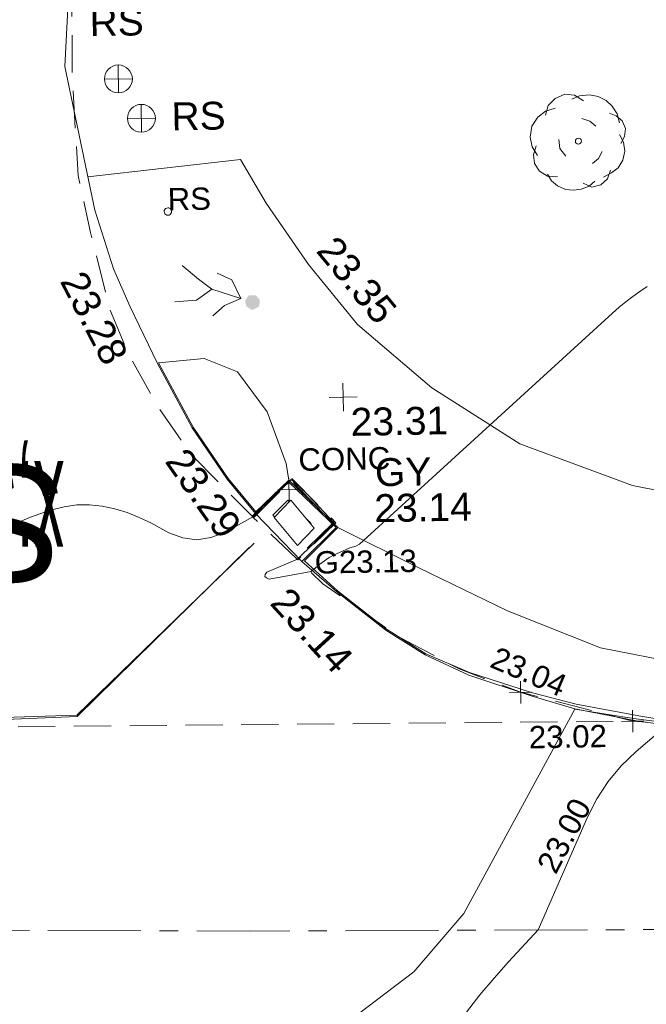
# Model space of a CAD drawing. Header units: millimetres. Extents: x -290717 to 520720, y -88450 to 287762.
# Tile 38 of 197: x -210665 to -202243, y -35293 to -22050. Entities that reach past the tile are written whole.
import ezdxf

# ---------------------------------------------------------------- set-up
doc = ezdxf.new("R2010")
doc.units = ezdxf.units.MM
for name, pattern in [('IMPORT-CENTER _6_', [2000, 1250, -250, 250, -250]), ('IMPORT-DASHED _2_', [750, 500, -250]), ('IMPORT-UG_ELEC_STREET LIGHTING_QLB2 _2_', [2700, 1500, -300.0000000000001, 0, -250, 150, -300.0000000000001, 0, -200])]:
    doc.linetypes.add(name, pattern=pattern)
for name, color, linetype, lineweight, true_color in [('00_TOPO_FOOTPATH', 7, 'Continuous', 9, 0xa50000), ('00_TOPO_FURN_SIGN', 7, 'Continuous', 9, 0x666666), ('00_TOPO_KERB_BOTTOM', 1, 'Continuous', 9, 0xff0000), ('00_TOPO_KERB_TOP', 7, 'Continuous', 9, 0xa500a5), ('00_TOPO_LEVEL_SPOT', 7, 'Continuous', 9, 0x666666), ('00_TOPO_ROAD_MARKING_WHITE_CONTINUOUS', 7, 'Continuous', 9, 0x999999), ('00_TOPO_SERV_GULLY', 7, 'Continuous', 9, 0x5252a5), ('00_TOPO_TREE', 7, 'Continuous', 9, 0x666666), ('01_DTM_CONTOUR_MNR', 7, 'Continuous', 9, 0xa5a552), ('12333-PUM-2D-U-0001-C01 - Rev2_REVIT IMPORT_dwg', 7, 'Continuous', 9, 0x767676), ('CONTOURS_INDEX', 4, 'Continuous', 9, 0x00ffff), ('CONTOURS_INDEX_LVL', 4, 'Continuous', 9, 0x00ffff), ('CONTOURS_MINOR', 7, 'Continuous', 9, 0x00a5a5), ('FORM_LINE', 7, 'IMPORT-DASHED _2_', 9, 0x00a500), ('FORM_LINE_LVL', 7, 'Continuous', 9, 0x00a500), ('GULLY', 7, 'Continuous', 9, 0x7fbfff), ('GULLY_LVL', 7, 'Continuous', 9, 0x7fbfff), ('MARKINGS_WHITE_LINE', 7, 'Continuous', 9, 0xc0c0c0), ('ROAD_CROWNLINE', 7, 'IMPORT-CENTER _6_', 9, 0xa500a5), ('ROAD_MARKINGS', 7, 'Continuous', 9, 0xc0c0c0), ('ROADSIGN', 7, 'Continuous', 9, 0x00a5a5), ('ROADSIGN_TXT', 7, 'Continuous', 9, 0x00a5a5)]:
    doc.layers.add(name, color=color, linetype=linetype, lineweight=lineweight, true_color=true_color)
for name, color, linetype, lineweight in [('00_TOPO_PEDASTRIAN', 7, 'Continuous', 9), ('00_TOPO_ROAD_EDGE', 7, 'Continuous', 9), ('00_TOPO_ROAD_TEXT', 7, 'Continuous', 9), ('00_TOPO_SURFACE', 7, 'Continuous', 9), ('CHANGE_OF_SURFACE', 7, 'IMPORT-DASHED _2_', 9), ('CHANGE_OF_SURFACE_LVL', 7, 'Continuous', 9), ('Text', 7, 'Continuous', 9), ('TEXT_TXT', 7, 'Continuous', 9)]:
    doc.layers.add(name, color=color, linetype=linetype, lineweight=lineweight)
doc.styles.add('Arial_3', font='arial.ttf', dxfattribs={"height": 299.9999999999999})
doc.styles.add('Arial_5', font='arial.ttf', dxfattribs={"height": 1570.818878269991})
doc.styles.add('Swis721 Lt BT_2', font='swissl.ttf', dxfattribs={"height": 375})
doc.styles.add('Swis721 Lt BT_25', font='swissl.ttf', dxfattribs={"width": 0.393621, "height": 1500})

# ---------------------------------------------------------------- blocks, each defined once
blk = doc.blocks.new('12333-PUM-2D-U-0001-C01 - Rev2_REVIT IMPORT_dwg_PEDESTRIAN CROSS-2077057-Site Location Plan Existing')
at = {"layer": '00_TOPO_PEDASTRIAN', "true_color": 0xe2e2e2}
blk.add_hatch(color=254, dxfattribs=at).paths.add_polyline_path([(533694013.1314922, 725533098.1409224), (533694082.5673779, 725533133.208306), (533694097.0972907, 725533155.4083335), (533694101.4459886, 725533233.0752664), (533694049.6021676, 725533291.069075), (533693966.2068375, 725533292.524746), (533693948.2519472, 725533283.4569415), (533693905.6523979, 725533218.3697535), (533693921.5535597, 725533142.2237314), (533693986.6407477, 725533099.6241823)])
at = {"layer": '00_TOPO_PEDASTRIAN', "color": 253, "true_color": 0xaaaaaa, "flags": 128}
for points in [[(533693459.3850534, 725533382.3265597), (533693283.4504516, 725533521.4605879), (533693069.4278523, 725533707.792194)], [(533693537.3575766, 725533595.8079311), (533693734.0864857, 725533504.5044858), (533693846.3880157, 725533252.7013686), (533693626.6524458, 725533160.1303418), (533693467.1797662, 725533025.5810281)], [(533693846.3880157, 725533252.7013686), (533693459.3850534, 725533382.3265597), (533693253.3460518, 725533237.7576723), (533692958.9429516, 725533222.8270801)]]:
    blk.add_lwpolyline(points, dxfattribs=at)
blk = doc.blocks.new('12333-PUM-2D-U-0001-C01 - Rev2_REVIT IMPORT_dwg_CONIFEROUS_TREE-2077090-Site Location Plan Existing')
at = {"layer": '00_TOPO_TREE', "color": 254, "true_color": 0xcccccc, "flags": 128}
for points in [[(533697985.8354382, 725535644.5373849), (533698025.447797, 725535776.5785811), (533698117.8766342, 725535869.0074184), (533698249.9178305, 725535921.8238969), (533698381.9590266, 725535908.6197773), (533698500.7961032, 725535829.3950596)], [(533698342.3466678, 725535855.8032988), (533698447.9796248, 725535895.4156578), (533698580.0208209, 725535908.6197773), (533698698.8578975, 725535882.211538), (533698804.4908544, 725535829.3950596), (533698883.7155721, 725535750.1703418), (533698949.7361702, 725535644.5373849), (533698976.1444095, 725535525.7003083)], [(533697866.9983616, 725535103.1684805), (533697800.9777635, 725535222.0055573), (533697774.5695242, 725535354.0467533), (533697800.9777635, 725535499.2920691), (533697880.2024812, 725535618.1291456), (533697985.8354382, 725535697.3538635), (533698117.8766342, 725535736.9662223)], [(533698844.1032133, 725535657.7415045), (533698936.5320507, 725535618.1291456), (533699015.7567683, 725535552.1085476), (533699055.3691271, 725535446.4755906), (533699042.1650075, 725535340.8426338), (533698989.3485291, 725535248.4137964)], [(533698474.3878641, 725535591.7209064), (533698580.0208209, 725535552.1085476), (533698659.2455386, 725535486.0879495)], [(533698249.9178305, 725535089.964361), (533698170.6931129, 725535195.5973179), (533698157.4889932, 725535314.4343946)], [(533698976.1444095, 725535367.250873), (533699028.960888, 725535261.617916), (533699042.1650075, 725535142.7808396), (533699015.7567683, 725535023.943763), (533698949.7361702, 725534918.3108059), (533698857.3073328, 725534852.290208), (533698751.6743759, 725534799.4737294)], [(533698131.0807539, 725534812.6778489), (533697999.0395577, 725534825.8819686), (533697893.4066008, 725534891.9025667), (533697827.3860027, 725534997.5355237), (533697814.181883, 725535116.3726003), (533697853.794242, 725535235.2096767)], [(533698738.4702564, 725535142.7808396), (533698685.6537778, 725535050.3520023), (533698606.4290602, 725534984.331404)], [(533698632.8372994, 725534746.657251), (533698553.6125817, 725534680.6366528), (533698447.9796248, 725534641.0242939), (533698342.3466678, 725534627.8201743), (533698236.7137108, 725534641.0242939), (533698131.0807539, 725534693.8407724), (533698051.8560362, 725534759.8613706), (533697999.0395577, 725534852.290208)], [(533698844.1032133, 725534891.9025667), (533698804.4908544, 725534773.0654901), (533698712.0620171, 725534693.8407724), (533698593.2249405, 725534667.4325333), (533698474.3878641, 725534720.2490116)]]:
    blk.add_lwpolyline(points, dxfattribs=at)
at = {"layer": '00_TOPO_TREE', "color": 254, "true_color": 0xcccccc}
blk.add_ellipse((533698421.5713855, 725535288.0261552), major_axis=(0, 40.73332190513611), ratio=0.9999999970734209, dxfattribs=at)
blk = doc.blocks.new('12333-PUM-2D-U-0001-C01 - Rev2_REVIT IMPORT_dwg_MSL_RoadSign_SYM-2077193-Site Location Plan Existing')
at = {"layer": '00_TOPO_FURN_SIGN', "color": 254, "true_color": 0xcccccc}
for p, q in [((-0.2287617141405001, -500.0000000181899), (-0.2287617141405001, 499.9999999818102)), ((-500.2287617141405, 0), (499.7712382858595, 0))]:
    blk.add_line(p, q, dxfattribs=at)
blk.add_circle((-0.2287617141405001, 0), 500.0000000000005, dxfattribs=at)
blk = doc.blocks.new('12333-PUM-2D-U-0001-C01 - Rev2_REVIT IMPORT_dwg_MM-2077200-Site Location Plan Existing')
at = {"layer": '00_TOPO_LEVEL_SPOT', "color": 254, "true_color": 0xcccccc, "flags": 128}
for points in [[(500.0000000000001, 0), (0, 0), (0, 500.0000000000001)], [(0, -500.0000000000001), (0, 0), (-500.0000000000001, 0)]]:
    blk.add_lwpolyline(points, dxfattribs=at)
blk = doc.blocks.new('12333-PUM-2D-U-0001-C01 - Rev2_REVIT IMPORT_dwg_MGS62954_T2_Galway_ITM_3d_Rev1-2077680-Site Location Plan Existing')
at = {"layer": '00_TOPO_FOOTPATH', "color": 254, "true_color": 0xcccccc, "flags": 128}
for points in [[(533691820.7927331, 725534922.0456265), (533693875.040425, 725535121.7654512), (533694212.7353935, 725534526.63968), (533694766.8859937, 725533694.2056744), (533695411.3609727, 725532872.3633764), (533696392.6597428, 725532004.0532382), (533697563.4388061, 725531232.0749664), (533699066.2225912, 725530644.7332549), (533700825.9098516, 725530265.395303), (533702469.1437068, 725530080.511673), (533704776.4863335, 725529984.4054228), (533707598.8263958, 725530069.256862), (533710288.9305036, 725530007.4723433), (533712304.6461683, 725530017.6468557), (533714804.6280224, 725529949.3521751), (533719178.2763833, 725529831.9239718), (533723376.6614003, 725529730.7802141), (533726844.1411495, 725529688.1416405), (533730505.1700301, 725529676.8274227), (533732966.8842585, 725529615.6424259), (533735871.1443638, 725529492.4594053)], [(533695099.3840633, 725530148.0523796), (533696184.0220641, 725529582.7719326), (533697359.5495467, 725528990.5661861), (533698598.9221547, 725528469.3805934), (533699694.2821805, 725528236.7511711), (533701118.2044929, 725528118.3071287), (533703003.5859919, 725528018.3769999), (533706127.0283537, 725527907.4418334), (533709131.7211658, 725527874.7755041), (533712146.336264, 725527790.6842086), (533715186.7968982, 725527718.3604088), (533718066.4290972, 725527663.8844986), (533722021.4424978, 725527595.3003036), (533725031.2692128, 725527567.265404), (533730059.5391114, 725527466.9870226), (533733218.7544251, 725527441.3378489), (533735891.7528026, 725527383.6132758), (533738626.5596517, 725527337.5902424), (533741033.7050752, 725527302.5815476), (533743871.4091129, 725527255.0549641), (533746569.4704306, 725527200.4039946)]]:
    blk.add_lwpolyline(points, dxfattribs=at)
at = {"layer": '00_TOPO_KERB_BOTTOM', "color": 254, "true_color": 0xcccccc, "flags": 128}
blk.add_lwpolyline([(533692712.77217, 725532397.892115), (533692802.2899946, 725532221.8621006), (533693162.9143394, 725531523.2361195), (533693621.9590318, 725530825.714268), (533693996.0841529, 725530355.9988405), (533694448.5932842, 725530770.9334652), (533695075.0075648, 725530147.826786), (533694608.5491027, 725529698.6652929), (533695067.2414637, 725529286.609404), (533695717.2920297, 725528756.6044194), (533696242.1026932, 725528415.1828749), (533696825.5180073, 725528134.0047326), (533697670.9170958, 725527837.2625825), (533698238.3318217, 725527654.890962), (533699089.0564945, 725527475.842477), (533699938.6447018, 725527343.4939046), (533700865.906726, 725527304.5031056), (533702102.3069716, 725527279.2092751), (533703550.9560022, 725527257.381877), (533705786.2235602, 725527200.0530872), (533707910.3267434, 725527163.856397), (533710835.457606, 725527103.6867039), (533713248.535067, 725527057.9240592), (533715355.4820805, 725527001.7773451)], dxfattribs=at)
at = {"layer": '00_TOPO_KERB_TOP', "color": 254, "true_color": 0xcccccc, "flags": 128}
blk.add_lwpolyline([(533692727.673927, 725532405.470214), (533692817.1687816, 725532229.485368), (533693177.36486, 725531531.6890537), (533693635.5077642, 725530835.5374763), (533693997.9061876, 725530380.5449594), (533694450.5749376, 725530795.1335776), (533695099.3840633, 725530148.0523796), (533694642.8519773, 725529707.2106861), (533695077.9683383, 725529299.4339162), (533695727.1608306, 725528770.1285439), (533696250.3235839, 725528429.7790664), (533696831.93555, 725528169.1030021), (533697676.244288, 725527880.2884748), (533698258.2579357, 725527719.2110997), (533699097.9958991, 725527544.0914277), (533699940.2877163, 725527390.1442437), (533700866.4289353, 725527345.9242947), (533702102.6038768, 725527311.7599156), (533703551.296261, 725527274.0966003), (533705786.6456086, 725527252.0097731), (533707910.8304716, 725527209.36132), (533710835.0539023, 725527153.7543352), (533713249.3612722, 725527122.7038136), (533715361.2050813, 725527077.9944084)], dxfattribs=at)
at = {"layer": '00_TOPO_ROAD_EDGE', "color": 254, "true_color": 0xcccccc}
blk.add_line((533693996.0841529, 725530355.9988402), (533694608.5491027, 725529698.6652927), dxfattribs=at)
at = {"layer": '00_TOPO_ROAD_EDGE', "color": 254, "true_color": 0xcccccc, "flags": 128}
blk.add_lwpolyline([(533691943.0793576, 725551251.1137476), (533691845.781235, 725547464.6601818), (533691742.3851643, 725541932.3492842), (533691658.8461158, 725538146.5798559), (533691539.1096403, 725536410.0874267), (533691905.3370752, 725534475.4248737), (533692145.5735084, 725533681.3652668), (533692361.3312703, 725533162.881635), (533692712.77217, 725532397.892115)], dxfattribs=at)
at = {"layer": '00_TOPO_ROAD_MARKING_WHITE_CONTINUOUS', "color": 254, "true_color": 0xcccccc, "flags": 128}
blk.add_lwpolyline([(533693900.0000001, 725529900.0000001), (533691550.0000001, 725527670), (533689080.0000001, 725527610), (533689210.0000001, 725532310.0000002), (533689270.0000001, 725535730.0000001)], dxfattribs=at)
at = {"layer": '00_TOPO_SERV_GULLY', "color": 254, "true_color": 0xcccccc}
for p, q in [((533694474.9000001, 725530527.6000001), (533694246.3000001, 725530299)), ((533694779.7, 725530146.6000001), (533694474.9000001, 725530527.6000001)), ((533694551.1, 725529918), (533694246.3000001, 725530299)), ((533694779.7, 725530146.6000001), (533694551.1, 725529918))]:
    blk.add_line(p, q, dxfattribs=at)
at = {"layer": '00_TOPO_SURFACE', "color": 254, "true_color": 0xcccccc, "flags": 128}
blk.add_lwpolyline([(533694450.5749376, 725530795.1335776), (533694419.0296693, 725531022.4453495), (533694175.4463233, 725531720.450699), (533693786.8929148, 725532266.1991141), (533693341.8054522, 725532450.9058131), (533692727.673927, 725532405.470214)], dxfattribs=at)
at = {"layer": '01_DTM_CONTOUR_MNR', "color": 254, "true_color": 0xcccccc, "flags": 128}
blk.add_lwpolyline([(533715000.7690845, 725530317.8957816), (533714784.6058279, 725530297.9082903), (533714590.6511493, 725530280.0895833), (533712300.0000001, 725530020.0000001), (533710621.3776613, 725529614.484727), (533709961.8543906, 725529404.6279277), (533708479.7035576, 725528805.0667801), (533707130.0000001, 725527900), (533706309.9966478, 725527839.2148018), (533706197.5818882, 725527834.6628131), (533706091.3812786, 725527835.0342466), (533705880.9241242, 725527847.248326), (533703177.6824492, 725527774.4751611), (533702603.6358666, 725527707.3127393), (533701801.8171684, 725527556.4572384), (533700870.0000001, 725527350.0000001), (533699940.0000002, 725527384.4444447), (533699628.3333334, 725527423), (533699093.6124215, 725527501.6745282), (533698912.3292902, 725527531.3746632), (533698240.0000001, 725527650.0000001), (533696700.0000001, 725524930.0000001), (533696014.4558431, 725524154.5191902), (533694998.6028497, 725523410.3981538)], dxfattribs=at)
at = {"xscale": 0.375, "yscale": 0.375, "zscale": 0.375}
for name, p in [('12333-PUM-2D-U-0001-C01 - Rev2_REVIT IMPORT_dwg_MSL_RoadSign_SYM-2077193-Site Location Plan Existing', (533692254.6234188, 725536232.5988307)), ('12333-PUM-2D-U-0001-C01 - Rev2_REVIT IMPORT_dwg_MSL_RoadSign_SYM-2077193-Site Location Plan Existing', (533692554.8194901, 725535698.0813975)), ('12333-PUM-2D-U-0001-C01 - Rev2_REVIT IMPORT_dwg_MM-2077200-Site Location Plan Existing', (533695200.0000001, 725531900))]:
    blk.add_blockref(name, p, dxfattribs=at)
for name in ['12333-PUM-2D-U-0001-C01 - Rev2_REVIT IMPORT_dwg_CONIFEROUS_TREE-2077090-Site Location Plan Existing', '12333-PUM-2D-U-0001-C01 - Rev2_REVIT IMPORT_dwg_PEDESTRIAN CROSS-2077057-Site Location Plan Existing']:
    blk.add_blockref(name, (0, 0))
at = {"layer": '00_TOPO_FOOTPATH', "color": 251, "true_color": 0x666666, "insert": (533695152.9250138, 725534102.7943755), "char_height": 375, "width": 1495.902363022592, "attachment_point": 1, "rotation": 308.4656368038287, "line_spacing_factor": 1.005061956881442, "style": 'Swis721 Lt BT_2'}
blk.add_mtext('23.35', dxfattribs=at)
at = {"layer": '00_TOPO_FURN_SIGN', "char_height": 375, "width": 783.5679044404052, "attachment_point": 1, "line_spacing_factor": 1.005061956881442, "style": 'Swis721 Lt BT_2'}
for insert in [(533691880.5284143, 725537188.5329218), (533692959.0775612, 725535903.2753605)]:
    blk.add_mtext('RS', dxfattribs=dict(at, insert=insert))
at = {"layer": '00_TOPO_KERB_BOTTOM', "color": 251, "true_color": 0x666666, "insert": (533694433.854871, 725529387.35793), "char_height": 375, "width": 1495.902363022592, "attachment_point": 1, "rotation": 311.54223298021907, "line_spacing_factor": 1.005061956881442, "style": 'Swis721 Lt BT_2'}
blk.add_mtext('23.14', dxfattribs=at)
at = {"layer": '00_TOPO_KERB_TOP', "color": 251, "true_color": 0x666666, "insert": (533693089.9387264, 725531288.9422705), "char_height": 375, "width": 1495.902363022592, "attachment_point": 1, "rotation": 304.09352216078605, "line_spacing_factor": 1.005061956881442, "style": 'Swis721 Lt BT_2'}
blk.add_mtext('23.29', dxfattribs=at)
at = {"layer": '00_TOPO_LEVEL_SPOT', "insert": (533695295.0808528, 725531752.6102246), "char_height": 375, "width": 1495.902363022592, "attachment_point": 1, "line_spacing_factor": 1.005061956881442, "style": 'Swis721 Lt BT_2'}
blk.add_mtext('23.31', dxfattribs=at)
at = {"layer": '00_TOPO_ROAD_EDGE', "color": 251, "true_color": 0x666666, "insert": (533691751.3139316, 725533695.1819301), "char_height": 375, "width": 1495.902363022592, "attachment_point": 1, "rotation": 296.4090519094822, "line_spacing_factor": 1.005061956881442, "style": 'Swis721 Lt BT_2'}
blk.add_mtext('23.28', dxfattribs=at)
at = {"layer": '00_TOPO_ROAD_TEXT', "color": 251, "true_color": 0x666666, "insert": (533691415.6635749, 725529606.92226), "char_height": 1500, "width": 3153.267203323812, "attachment_point": 1, "rotation": 179.1735136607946, "line_spacing_factor": 1.005061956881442, "style": 'Swis721 Lt BT_25'}
blk.add_mtext('x;STOP', dxfattribs=at)
at = {"layer": '00_TOPO_SERV_GULLY', "color": 251, "true_color": 0x666666, "char_height": 375, "attachment_point": 1, "line_spacing_factor": 1.005061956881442, "style": 'Swis721 Lt BT_2'}
for s, insert, width in [('GY', (533695610.5263608, 725531069.6772699), 821.5590755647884), ('23.14', (533695592.9506899, 725530586.6545411), 1495.902363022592)]:
    blk.add_mtext(s, dxfattribs=dict(at, insert=insert, width=width))
blk = doc.blocks.new('12333-PUM-2D-U-0001-C01 - Rev2_REVIT IMPORT_dwg_CIRCL-2077787-Site Location Plan Existing')
at = {"layer": 'ROADSIGN', "color": 254, "true_color": 0xaae1e1, "flags": 128}
blk.add_lwpolyline([(475.0000000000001, -154), (500.0000000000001, 0), (475.0000000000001, 154), (404.0000000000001, 293), (293, 404.0000000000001), (154, 475.0000000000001), (0, 500.0000000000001), (-154, 475.0000000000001), (-293, 404.0000000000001), (-404.0000000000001, 293), (-475.0000000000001, 154), (-500.0000000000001, 0), (-475.0000000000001, -154), (-404.0000000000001, -293), (-293, -404.0000000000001), (-154, -475.0000000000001), (0, -500.0000000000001), (154, -475.0000000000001), (293, -404.0000000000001), (404.0000000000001, -293)], close=True, dxfattribs=at)
blk = doc.blocks.new('12333-PUM-2D-U-0001-C01 - Rev2_REVIT IMPORT_dwg_SPOT-2077713-Site Location Plan Existing')
at = {"layer": 'Text', "color": 253, "true_color": 0xaaaaaa}
for p, q in [((0, 500.0000000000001), (0, -500.0000000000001)), ((-500.0000000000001, 0), (500.0000000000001, 0))]:
    blk.add_line(p, q, dxfattribs=at)
blk = doc.blocks.new('12333-PUM-2D-U-0001-C01 - Rev2_REVIT IMPORT_dwg_SPOT-2077769-Site Location Plan Existing')
at = {"layer": 'CHANGE_OF_SURFACE_LVL', "color": 253, "true_color": 0xaaaaaa}
for p, q in [((0, 500.0000000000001), (0, -500.0000000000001)), ((-500.0000000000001, 0), (500.0000000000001, 0))]:
    blk.add_line(p, q, dxfattribs=at)
blk = doc.blocks.new('12333-PUM-2D-U-0001-C01 - Rev2_REVIT IMPORT_dwg_SPOT-2077773-Site Location Plan Existing')
at = {"layer": 'FORM_LINE_LVL', "color": 9, "true_color": 0xaae1aa}
for p, q in [((0, 500.0000000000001), (0, -500.0000000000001)), ((-500.0000000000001, 0), (500.0000000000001, 0))]:
    blk.add_line(p, q, dxfattribs=at)
blk = doc.blocks.new('12333-PUM-2D-U-0001-C01 - Rev2_REVIT IMPORT_dwg-1620468-Site Location Plan Existing')
at = {"layer": 'CHANGE_OF_SURFACE', "color": 253, "true_color": 0xaaaaaa, "flags": 128}
for points in [[(50610.7210367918, -76022.89412752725), (50553.358266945, -79562.17704853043), (50610.7210367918, -80910.20214813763), (50765.60051669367, -81678.86326869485), (51006.52415119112, -82717.12940919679), (51247.44778603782, -83325.17477311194), (51620.30579254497, -84025.00056941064), (52056.26284563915, -84678.93614945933), (52868.86636796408, -85535.01517756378), (52887.72525230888, -85553.57629002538), (53454.638622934, -86111.5383966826), (53473.50470942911, -86130.10659778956), (53805.82733673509, -86457.18202553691), (54803.93953819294, -87185.68920693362), (55615.62273616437, -87635.98695315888), (56435.91034971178, -87962.95474329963), (57935.9467906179, -88378.83482733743), (59109.01544080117, -88502.16478365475), (60003.8746559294, -88519.37361445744)], [(52868.86636796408, -85535.01517756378), (53402.79439033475, -85025.73299373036), (53994.68906107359, -85643.21069011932), (53473.50470942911, -86130.10659778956)], [(52887.72525230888, -85553.57629002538), (53401.95705974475, -85063.1261455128), (53957.0574349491, -85642.1734536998), (53454.638622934, -86111.5383966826)]]:
    blk.add_lwpolyline(points, dxfattribs=at)
at = {"layer": 'CONTOURS_INDEX', "color": 131, "true_color": 0xaaffff, "flags": 128}
blk.add_lwpolyline([(58407.7914833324, -88430.76706444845), (57973.35567919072, -88788.18870987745), (57771.63503854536, -88978.81683171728), (57589.71025317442, -89184.66784397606), (57437.47925036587, -89413.35319250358), (57305.04410213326, -89657.26143179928), (56617.79148329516, -91160.76706442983), (56211.04577626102, -91586.17093553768), (56012.06558558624, -91802.55883058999), (55818.92179581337, -92023.84415070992), (55634.53260681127, -92252.4756087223)], dxfattribs=at)
at = {"layer": 'CONTOURS_MINOR', "color": 254, "true_color": 0xaae1e1, "flags": 128}
blk.add_lwpolyline([(58233.03378385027, -82537.9679609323), (58132.97121797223, -82602.56836516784), (58035.83466447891, -82668.41685120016), (57940.81544247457, -82737.06175619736), (57848.97221752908, -82809.90128964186), (57759.24632418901, -82885.53724158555), (54304.88288751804, -85932.7556125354), (54257.29844393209, -85961.14602836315), (54176.40859307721, -85980.3600879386), (54033.98734680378, -86039.78677093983), (53964.37458437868, -86072.22314085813), (53896.86002081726, -86108.2352019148), (53832.49275654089, -86149.61079892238), (53770.22369136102, -86194.5620874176), (53647.79148332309, -86290.76706443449), (53082.53603160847, -86383.0996286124), (53046.01362603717, -86367.6367389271), (53026.54051652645, -86347.39084879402), (53032.64135180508, -86319.97045699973), (53055.79148337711, -86287.76706464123), (53467.79148327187, -86120.76706474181), (53557.97181115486, -86038.81214652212), (53602.83665079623, -85997.59552942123), (53647.40113797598, -85956.06012025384), (53691.515097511, -85914.0465235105), (53735.32870528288, -85871.71413481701), (53971.79148334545, -85640.7670644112), (53627.51021620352, -85265.75066766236), (53591.49994107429, -85227.55544958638), (53554.8344735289, -85190.01739937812), (53517.18621770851, -85153.46510068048), (53478.8827697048, -85117.5699690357), (53401.29148331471, -85046.76706448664), (53180.12341181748, -85250.33519638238), (53128.93862673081, -85297.90285695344), (53078.0620147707, -85345.79476271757), (53027.64766255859, -85394.17303644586), (52977.54148335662, -85442.87555536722), (52877.79148353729, -85540.76706443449), (52499.53223916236, -85743.8873704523), (52310.75814832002, -85809.6448010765), (52122.3677941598, -85836.75917855), (51934.55304496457, -85805.90897623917), (51747.12203233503, -85736.41572124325), (51504.96385444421, -85600.11628805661), (51349.64557900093, -85522.32341922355), (51190.49913040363, -85454.94180358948), (51025.61042062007, -85403.17706856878), (50856.89353721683, -85361.8235877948), (50686.00921239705, -85341.83635085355), (50516.09450287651, -85338.80041353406), (50347.63421688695, -85361.19142570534), (50180.14354654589, -85400.5337372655), (50015.14828193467, -85452.71780528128), (49892.42347923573, -85495.52797805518), (49771.68824523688, -85542.99382935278), (49653.93736376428, -85597.44319785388)], dxfattribs=at)
at = {"layer": 'FORM_LINE', "color": 9, "true_color": 0xaae1aa}
blk.add_line((37675.416358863, -88206.74651686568), (57935.9467906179, -88378.83482733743), dxfattribs=at)
at = {"layer": 'GULLY', "color": 254, "true_color": 0xd4e9ff}
for p, q in [((53351.8447574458, -85325.96027955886), (53373.58010475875, -85348.4262267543)), ((53598.90652611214, -85581.32664518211), (53660.60803527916, -85645.10215457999))]:
    blk.add_line(p, q, dxfattribs=at)
at = {"layer": 'GULLY', "color": 254, "true_color": 0xd4e9ff, "flags": 128}
blk.add_lwpolyline([(53172.33550615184, -85549.67082540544), (53147.3296765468, -85523.82446371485), (53351.8447574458, -85325.96027955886)], dxfattribs=at)
at = {"layer": 'MARKINGS_WHITE_LINE', "color": 254, "true_color": 0xeaeaea, "flags": 128}
blk.add_lwpolyline([(52888.81025707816, -85895.92399133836), (50468.10135501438, -88167.48969093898), (48070.33756060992, -88201.90735301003), (48202.27193227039, -82408.2675636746)], dxfattribs=at)
at = {"layer": 'ROAD_CROWNLINE', "color": 254, "true_color": 0xe1aae1, "flags": 128}
blk.add_lwpolyline([(249005.8644351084, -92725.2641448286), (244452.7000512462, -94206.14770636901), (233556.0493661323, -94382.96962436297), (213354.145256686, -93697.7846926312), (191428.2274483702, -93432.55181610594), (168463.4808728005, -92924.18880260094), (161119.0984302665, -92829.82842857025), (147819.5219684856, -92658.95592561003), (134837.1275247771, -92303.77720983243), (124390.617859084, -92017.97647366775), (104166.61100951, -91620.1271587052), (79168.41237922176, -91354.89428194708), (65619.43292734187, -91288.58606284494), (52755.63840637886, -91111.76414496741), (39913.94662542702, -90846.53126820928), (23027.45347493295, -90603.40113099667), (4969.515118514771, -90095.03811749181), (-7098.580772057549, -89785.59976140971), (-12602.16296347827, -89763.49702151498), (-16470.14241560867, -88901.49017248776), (-19409.80679926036, -87265.88743273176), (-21200.12871723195, -85365.05181633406), (-23476.71090893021, -80325.62715851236), (-23612.02828009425, -77630.5561786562)], dxfattribs=at)
blk.add_blockref('12333-PUM-2D-U-0001-C01 - Rev2_REVIT IMPORT_dwg_MGS62954_T2_Galway_ITM_3d_Rev1-2077680-Site Location Plan Existing', (-533641079.6498471, -725615854.3561786))
for name, p, xscale, yscale, zscale in [('12333-PUM-2D-U-0001-C01 - Rev2_REVIT IMPORT_dwg_CIRCL-2077787-Site Location Plan Existing', (51808.93561523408, -81416.61202162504), 0.1, 0.1, 0.1), ('12333-PUM-2D-U-0001-C01 - Rev2_REVIT IMPORT_dwg_SPOT-2077713-Site Location Plan Existing', (53372.09159531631, -85184.98416058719), 0.3, 0.3, 0.3), ('12333-PUM-2D-U-0001-C01 - Rev2_REVIT IMPORT_dwg_SPOT-2077769-Site Location Plan Existing', (56435.91034971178, -87962.95474329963), 0.3, 0.3, 0.3), ('12333-PUM-2D-U-0001-C01 - Rev2_REVIT IMPORT_dwg_SPOT-2077773-Site Location Plan Existing', (57935.9467906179, -88378.83482733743), 0.3, 0.3, 0.3)]:
    blk.add_blockref(name, p, dxfattribs=dict(xscale=xscale, yscale=yscale, zscale=zscale))
at = {"layer": 'CHANGE_OF_SURFACE_LVL', "insert": (56135.0300564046, -87336.24728723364), "char_height": 299.9999999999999, "width": 1256.112065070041, "attachment_point": 1, "rotation": 335.6939051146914, "line_spacing_factor": 0.9417779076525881, "style": 'Arial_3'}
blk.add_mtext('23.04', dxfattribs=at)
at = {"layer": 'CONTOURS_INDEX_LVL', "insert": (56601.91573679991, -90289.53442601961), "char_height": 299.9999999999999, "width": 1256.112065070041, "attachment_point": 1, "rotation": 61.35173780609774, "line_spacing_factor": 0.9417779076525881, "style": 'Arial_3'}
blk.add_mtext('23.00', dxfattribs=at)
at = {"layer": 'FORM_LINE_LVL', "insert": (56536.43285785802, -88420.95515720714), "char_height": 299.9999999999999, "width": 1256.112065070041, "attachment_point": 1, "line_spacing_factor": 0.9417779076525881, "style": 'Arial_3'}
blk.add_mtext('23.02', dxfattribs=at)
at = {"layer": 'GULLY_LVL', "insert": (53698.71391193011, -86020.50564188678), "char_height": 299.9999999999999, "width": 1645.433348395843, "attachment_point": 1, "line_spacing_factor": 0.9417779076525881, "style": 'Arial_3'}
blk.add_mtext('G23.13', dxfattribs=at)
at = {"layer": 'ROAD_MARKINGS', "insert": (50334.57843350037, -86373.55556945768), "char_height": 1570.818878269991, "width": 7134.435331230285, "attachment_point": 1, "rotation": 178.56790564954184, "line_spacing_factor": 0.9417779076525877, "style": 'Arial_5'}
blk.add_mtext('STOP', dxfattribs=at)
at = {"layer": 'ROADSIGN_TXT', "insert": (51808.89148323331, -81101.55596963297), "char_height": 299.9999999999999, "width": 694.1671938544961, "attachment_point": 1, "line_spacing_factor": 0.9417779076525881, "style": 'Arial_3'}
blk.add_mtext('RS', dxfattribs=at)
at = {"layer": 'TEXT_TXT', "insert": (53504.71733871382, -84634.3496603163), "char_height": 299.9999999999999, "width": 1469.136918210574, "attachment_point": 1, "line_spacing_factor": 0.9417779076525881, "style": 'Arial_3'}
blk.add_mtext('CONC', dxfattribs=at)

msp = doc.modelspace()

# ---------------------------------------------------------------- block references
at = {"layer": '12333-PUM-2D-U-0001-C01 - Rev2_REVIT IMPORT_dwg', "color": 254, "linetype": 'IMPORT-UG_ELEC_STREET LIGHTING_QLB2 _2_', "true_color": 0xffd4d4, "rotation": 0.9999999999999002}
msp.add_blockref('12333-PUM-2D-U-0001-C01 - Rev2_REVIT IMPORT_dwg-1620468-Site Location Plan Existing', (-261895.0770586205, 55869.5817132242), dxfattribs=at)

doc.saveas('drawing.dxf')
